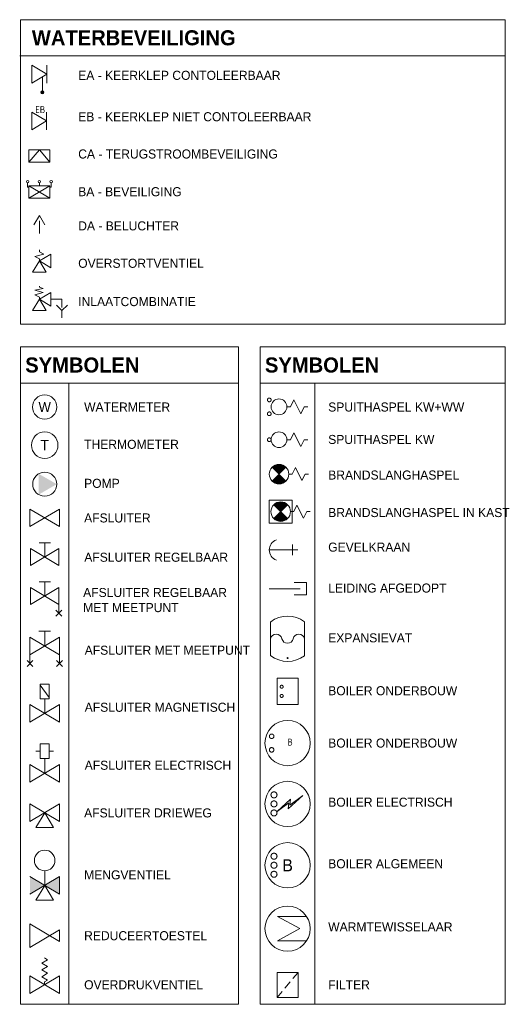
# Model space of a CAD drawing. Header units: millimetres. Extents: x -110 to 230337154, y -20 to 1103899040.
# Tile 4 of 58: x 115114513 to 115119883, y 551925400 to 551936287. Entities that reach past the tile are written whole.
import ezdxf
from ezdxf.enums import TextEntityAlignment as Align

# ---------------------------------------------------------------- set-up
doc = ezdxf.new("R2010")
doc.units = ezdxf.units.MM
doc.header["$LTSCALE"] = 50
for name, pattern in [('2322107', [2000, 1000, 1000]), ('2322109', [10, 5, -2, 1, -2]), ('2322110', [10, 5, -1, 1, -1, 1, -1])]:
    doc.linetypes.add(name, pattern=pattern)
doc.layers.get('0').update_dxf_attribs({"lineweight": 5})
doc.layers.add('CAG RENVOOI STAMP', color=2, linetype='Continuous', lineweight=20)
doc.styles.add('B-01', font='b-gbp')
doc.styles.add('BURO-018', font='BUROFONT', dxfattribs={"height": 1.8})
doc.styles.add('Diameter', font='arial.ttf')
doc.styles.add('STABICAD-018', font='ISOCP.SHX', dxfattribs={"height": 90})
doc.styles.get("Standard").update_dxf_attribs({"font": 'arial.ttf'})

# ---------------------------------------------------------------- blocks, each defined once
blk = doc.blocks.new('A$7E4C2F03812B')
at = {"layer": 'CAG RENVOOI STAMP', "color": 2, "linetype": 'Continuous'}
for p, q in [((460, 385), (138, 385)), ((138, 385), (385, 250)), ((385, 250), (138, 115)), ((138, 115), (460, 115))]:
    blk.add_line(p, q, dxfattribs=at)
blk.add_circle((250, 250), 250, dxfattribs=at)
blk = doc.blocks.new('A$7E4C2F0A28C')
at = {"layer": 'CAG RENVOOI STAMP', "color": 2, "linetype": 'Continuous'}
blk.add_circle((135, 135), 135, dxfattribs=at)
at = {"layer": 'CAG RENVOOI STAMP', "color": 2, "linetype": '2322109', "style": 'BURO-018'}
blk.add_text('W', height=108, dxfattribs=at).set_placement((135, 135), align=Align.MIDDLE)
blk = doc.blocks.new('A$7E4C2E3B391C0')
at = {"layer": 'CAG RENVOOI STAMP', "color": 2, "linetype": 'Continuous'}
blk.add_circle((146.484375, 146.484375), 146.484375, dxfattribs=at)
at = {"layer": 'CAG RENVOOI STAMP', "color": 2, "linetype": 'Continuous', "style": 'BURO-018'}
blk.add_text('T', height=117.1875, dxfattribs=at).set_placement((146.484375, 146.484375), align=Align.MIDDLE)
blk = doc.blocks.new('A$7E4C2E3B251A1')
at = {"layer": 'CAG RENVOOI STAMP', "color": 2, "linetype": 'Continuous'}
blk.add_circle((133, 133), 133, dxfattribs=at)
blk.add_solid([(66, 248), (266, 133), (66, 18)], dxfattribs=at)
blk = doc.blocks.new('A$C7cf5ca4b')
at = {"color": 2, "linetype": 'Continuous'}
for p, q in [((0, 175), (0, -175)), ((275, 175), (0, 175)), ((275, -175), (275, 175)), ((0, -175), (275, -175))]:
    blk.add_line(p, q, dxfattribs=at)
blk = doc.blocks.new('*U511')
at = {"color": 0, "linetype": '2322110'}
blk.add_circle((0, 0), 20, dxfattribs=at)
at = {"color": 1}
blk.add_attdef('PRODUCTCODE', (0, 0), '', height=1.8, dxfattribs=at)
at = {"color": 2}
for tag in ['CODE', 'CODE2', 'INDICATIONTEXT', 'LABEL', 'POSITIONCODE', 'SECTIONCODE']:
    blk.add_attdef(tag, (0, 0), '', height=1.2, dxfattribs=at)
blk = doc.blocks.new('*U512')
at = {"color": 0, "linetype": '2322109'}
blk.add_circle((0, 0), 20, dxfattribs=at)
at = {"color": 1}
blk.add_attdef('PRODUCTCODE', (0, 0), '', height=1.8, dxfattribs=at)
at = {"color": 2}
for tag in ['CODE', 'CODE2', 'INDICATIONTEXT', 'LABEL', 'POSITIONCODE', 'SECTIONCODE']:
    blk.add_attdef(tag, (0, 0), '', height=1.2, dxfattribs=at)
blk = doc.blocks.new('A$Cbe45bfdf')
at = {"color": 2, "linetype": 'Continuous'}
for p, q in [((85, 0), (122.5, 0)), ((122.5, 0), (160, 75)), ((160, 75), (235, -75)), ((235, -75), (272.5, 0)), ((272.5, 0), (310, 0))]:
    blk.add_line(p, q, dxfattribs=at)
blk.add_circle((0, 0), 85, dxfattribs=at)
blk = doc.blocks.new('*U514')
at = {"color": 0, "linetype": '2322109'}
blk.add_circle((0, 0), 20, dxfattribs=at)
at = {"color": 1}
blk.add_attdef('PRODUCTCODE', (0, 0), '', height=1.8, dxfattribs=at)
at = {"color": 2}
for tag in ['CODE', 'CODE2', 'INDICATIONTEXT', 'LABEL', 'POSITIONCODE', 'SECTIONCODE']:
    blk.add_attdef(tag, (0, 0), '', height=1.2, dxfattribs=at)
blk = doc.blocks.new('A$C2282a554')
at = {"color": 2, "linetype": 'Continuous'}
for p, q in [((85, 0), (122.5, 0)), ((122.5, 0), (160, 75)), ((160, 75), (235, -75)), ((235, -75), (272.5, 0)), ((272.5, 0), (310, 0))]:
    blk.add_line(p, q, dxfattribs=at)
blk.add_circle((0, 0), 85, dxfattribs=at)
blk = doc.blocks.new('*U516')
at = {"color": 0, "linetype": '2322109'}
blk.add_circle((0, 0), 20, dxfattribs=at)
at = {"color": 1}
blk.add_attdef('PRODUCTCODE', (0, 0), '', height=1.8, dxfattribs=at)
at = {"color": 2}
for tag in ['CODE', 'CODE2', 'INDICATIONTEXT', 'LABEL', 'POSITIONCODE', 'SECTIONCODE']:
    blk.add_attdef(tag, (0, 0), '', height=1.2, dxfattribs=at)
blk = doc.blocks.new('*U517')
at = {"color": 0, "linetype": '2322110'}
blk.add_circle((0, 0), 20, dxfattribs=at)
at = {"color": 1}
blk.add_attdef('PRODUCTCODE', (0, 0), '', height=1.8, dxfattribs=at)
at = {"color": 2}
for tag in ['CODE', 'CODE2', 'INDICATIONTEXT', 'LABEL', 'POSITIONCODE', 'SECTIONCODE']:
    blk.add_attdef(tag, (0, 0), '', height=1.2, dxfattribs=at)
blk = doc.blocks.new('A$C8dd79a66')
at = {"color": 2, "linetype": 'Continuous'}
blk.add_circle((0, 0), 150, dxfattribs=at)
at = {"color": 2, "linetype": 'Continuous', "style": 'B-01'}
blk.add_text('B', height=80, dxfattribs=at).set_placement((0, 0), align=Align.MIDDLE_CENTER)
blk = doc.blocks.new('*U529')
at = {"color": 0, "linetype": '2322110'}
blk.add_circle((0, 0), 20, dxfattribs=at)
at = {"color": 2}
for tag in ['CODE', 'CODE2', 'SECTIONCODE', 'INDICATIONTEXT', 'LABEL', 'POSITIONCODE']:
    blk.add_attdef(tag, (0, 0), '', height=1.2, dxfattribs=at)
at = {"color": 1}
blk.add_attdef('PRODUCTCODE', (0, 0), '', height=1.8, dxfattribs=at)
blk = doc.blocks.new('*U530')
at = {"color": 0, "linetype": '2322109'}
blk.add_circle((0, 0), 20, dxfattribs=at)
at = {"color": 2}
for tag in ['CODE', 'CODE2', 'SECTIONCODE', 'INDICATIONTEXT', 'LABEL', 'POSITIONCODE']:
    blk.add_attdef(tag, (0, 0), '', height=1.2, dxfattribs=at)
at = {"color": 1}
blk.add_attdef('PRODUCTCODE', (0, 0), '', height=1.8, dxfattribs=at)
blk = doc.blocks.new('*U531')
at = {"color": 0, "linetype": '2322110'}
blk.add_circle((0, 0), 20, dxfattribs=at)
at = {"color": 2, "linetype": 'Continuous'}
for tag in ['CODE', 'CODE2', 'SECTIONCODE', 'INDICATIONTEXT', 'LABEL', 'POSITIONCODE']:
    blk.add_attdef(tag, (0, 0), '', height=1.2, dxfattribs=at)
at = {"color": 1, "linetype": 'Continuous'}
blk.add_attdef('PRODUCTCODE', (0, 0), '', height=1.8, dxfattribs=at)
blk = doc.blocks.new('A$C5ec9ec9a')
at = {"color": 2, "linetype": 'Continuous'}
blk.add_lwpolyline([(-70, -50.2), (9.5, 7.5), (3.1, -33), (100.8, 55.2), (14.4, -7.5), (20.6, 31.6)], close=True, dxfattribs=at)
blk.add_circle((0, 0), 150, dxfattribs=at)
blk = doc.blocks.new('*U547')
at = {"color": 0, "linetype": '2322110'}
blk.add_circle((0, 0), 20, dxfattribs=at)
at = {"color": 2}
for tag in ['CODE', 'CODE2', 'SECTIONCODE', 'INDICATIONTEXT', 'LABEL', 'POSITIONCODE']:
    blk.add_attdef(tag, (0, 0), '', height=1.2, dxfattribs=at)
at = {"color": 1}
blk.add_attdef('PRODUCTCODE', (0, 0), '', height=1.8, dxfattribs=at)
blk = doc.blocks.new('*U548')
at = {"color": 0, "linetype": '2322109'}
blk.add_circle((0, 0), 20, dxfattribs=at)
at = {"color": 2}
for tag in ['CODE', 'CODE2', 'SECTIONCODE', 'INDICATIONTEXT', 'LABEL', 'POSITIONCODE']:
    blk.add_attdef(tag, (0, 0), '', height=1.2, dxfattribs=at)
at = {"color": 1}
blk.add_attdef('PRODUCTCODE', (0, 0), '', height=1.8, dxfattribs=at)
blk = doc.blocks.new('*U549')
at = {"color": 0, "linetype": '2322110'}
blk.add_circle((0, 0), 20, dxfattribs=at)
at = {"color": 2, "linetype": 'Continuous'}
for tag in ['CODE', 'CODE2', 'SECTIONCODE', 'INDICATIONTEXT', 'LABEL', 'POSITIONCODE']:
    blk.add_attdef(tag, (0, 0), '', height=1.2, dxfattribs=at)
at = {"color": 1, "linetype": 'Continuous'}
blk.add_attdef('PRODUCTCODE', (0, 0), '', height=1.8, dxfattribs=at)
blk = doc.blocks.new('A$7E4C2C2D14389')
at = {"layer": 'CAG RENVOOI STAMP', "color": 2, "linetype": 'Continuous'}
for p, q in [((252, 252), (0, 252)), ((0, 252), (0, 0)), ((252, 0), (252, 252)), ((50, 50), (202, 202)), ((50, 202), (202, 50)), ((234, 126), (270, 126)), ((270, 126), (306, 198)), ((306, 198), (378, 54)), ((378, 54), (414, 126)), ((414, 126), (450, 126)), ((0, 0), (252, 0))]:
    blk.add_line(p, q, dxfattribs=at)
at = {"layer": 'CAG RENVOOI STAMP', "color": 2, "linetype": 'Continuous', "const_width": 108}
for points in [[(164, 164, 0.414214), (88, 164, 1)], [(164, 88, -0.414214), (88, 88, -1)]]:
    blk.add_lwpolyline(points, format="xyb", dxfattribs=at)
at = {"layer": 'CAG RENVOOI STAMP', "color": 2, "linetype": 'Continuous'}
blk.add_circle((126, 126), 108, dxfattribs=at)
blk = doc.blocks.new('A$7E4C2C2D21DD')
at = {"layer": 'CAG RENVOOI STAMP', "color": 2, "linetype": 'Continuous'}
for p, q in [((32, 32), (184, 184)), ((32, 184), (184, 32)), ((252, 108), (288, 180)), ((288, 180), (360, 36)), ((216, 108), (252, 108)), ((360, 36), (396, 108)), ((396, 108), (432, 108))]:
    blk.add_line(p, q, dxfattribs=at)
at = {"layer": 'CAG RENVOOI STAMP', "color": 2, "linetype": 'Continuous', "const_width": 108}
for points in [[(146, 146, 0.414214), (70, 146, 1)], [(146, 70, -0.414214), (70, 70, -1)]]:
    blk.add_lwpolyline(points, format="xyb", dxfattribs=at)
at = {"layer": 'CAG RENVOOI STAMP', "color": 2, "linetype": 'Continuous'}
blk.add_circle((108, 108), 108, dxfattribs=at)
blk = doc.blocks.new('A$7E4C2C2E3B2A0')
at = {"layer": 'CAG RENVOOI STAMP', "color": 2}
for p, q in [((409.5, 136.5), (273, 136.5)), ((409.5, 0), (409.5, 136.5)), ((0, 68.25), (341.25, 68.25)), ((273, 0), (409.5, 0))]:
    blk.add_line(p, q, dxfattribs=at)
blk = doc.blocks.new('A$7E4C2C2FBAC')
at = {"layer": 'CAG RENVOOI STAMP', "color": 2, "linetype": 'Continuous'}
for p, q in [((314, 111), (0, 111)), ((255, 170), (255, 52))]:
    blk.add_line(p, q, dxfattribs=at)
blk.add_arc((118, 111), 118, 109.4712, 250.5288, dxfattribs=at)
blk = doc.blocks.new('A$7E4C2E32231BC')
at = {"layer": 'CAG RENVOOI STAMP', "color": 2, "linetype": 'Continuous'}
for p, q in [((0, 195), (162, 98)), ((0, 0), (0, 195)), ((162, 0), (162, 195)), ((162, 98), (0, 0))]:
    blk.add_line(p, q, dxfattribs=at)
at = {"layer": 'CAG RENVOOI STAMP', "color": 2, "linetype": 'Continuous', "style": 'STABICAD-018'}
blk.add_text('EB', height=78, dxfattribs=at).set_placement((38, 183))
blk = doc.blocks.new('A$7E4C2E322C3AB')
at = {"layer": 'CAG RENVOOI STAMP', "color": 2, "linetype": 'Continuous'}
for p, q in [((0, 0), (115.5, 138.6)), ((0, 0), (0, 138.6)), ((0, 138.6), (231, 138.6)), ((115.5, 138.6), (231, 0)), ((231, 138.6), (231, 0)), ((231, 0), (0, 0))]:
    blk.add_line(p, q, dxfattribs=at)
blk = doc.blocks.new('A$7E4C2E330DA')
at = {"layer": 'CAG RENVOOI STAMP', "color": 2, "linetype": 'Continuous'}
for p, q in [((14, 124), (14, 170)), ((28, 124), (14, 124)), ((28, 139), (259, 139)), ((28, 0), (28, 139)), ((28, 0), (259, 139)), ((28, 139), (259, 0)), ((144, 139), (144, 170)), ((259, 139), (259, 0)), ((259, 124), (274, 124)), ((274, 124), (274, 170)), ((259, 0), (28, 0))]:
    blk.add_line(p, q, dxfattribs=at)
for centre in [(14, 184), (144, 184), (274, 184)]:
    blk.add_circle(centre, 13.9, dxfattribs=at)
blk = doc.blocks.new('A$7E4C2E3314250')
at = {"layer": 'CAG RENVOOI STAMP', "color": 4, "linetype": 'Continuous'}
for p, q in [((0, 96), (60, 200)), ((120, 96), (60, 200)), ((60, 140), (60, 0))]:
    blk.add_line(p, q, dxfattribs=at)
blk = doc.blocks.new('A$7E4C2E331E67')
at = {"layer": 'CAG RENVOOI STAMP', "color": 2, "linetype": 'Continuous'}
for p, q in [((75, 225), (75, 250)), ((125, 200), (75, 225)), ((0, 0), (75, 125)), ((25, 175), (125, 200)), ((75, 150), (25, 175)), ((200, 200), (75, 125)), ((75, 125), (75, 150)), ((75, 125), (200, 50)), ((75, 125), (150, 0)), ((200, 50), (200, 200)), ((150, 0), (0, 0))]:
    blk.add_line(p, q, dxfattribs=at)
blk = doc.blocks.new('A$7E4C2E332913')
at = {"layer": 'CAG RENVOOI STAMP', "color": 2, "linetype": 'Continuous'}
for p, q in [((200, 280), (75, 205)), ((200, 130), (200, 280)), ((75, 205), (0, 80)), ((150, 80), (75, 205)), ((75, 205), (200, 130)), ((325, 205), (200, 205)), ((325, 80), (265, 140)), ((325, 114), (325, 205)), ((385, 140), (325, 80)), ((0, 80), (150, 80)), ((325, 80), (325, 0))]:
    blk.add_line(p, q, dxfattribs=at)
blk.add_lwpolyline([(75, 205), (75, 230), (24, 256), (117, 281), (24, 307), (117, 324), (75, 340), (75, 349)], dxfattribs=at)
blk = doc.blocks.new('A$7E4C2E3726FB')
at = {"layer": 'CAG RENVOOI STAMP', "color": 2, "linetype": 'Continuous'}
for p, q in [((195, 374), (130, 336)), ((195, 299), (130, 336)), ((195, 374), (162, 393)), ((195, 299), (130, 261)), ((195, 224), (130, 261)), ((195, 224), (130, 186)), ((325, 195), (0, 0)), ((0, 0), (0, 195)), ((0, 195), (325, 0)), ((195, 149), (130, 186)), ((195, 149), (162, 130)), ((162, 98), (162, 130)), ((162, 98), (162, 130)), ((325, 0), (325, 195))]:
    blk.add_line(p, q, dxfattribs=at)
blk = doc.blocks.new('A$7E4C2E39A60')
at = {"layer": 'CAG RENVOOI STAMP', "color": 2, "linetype": 'Continuous'}
for p, q in [((0, 260), (0, 0)), ((325, 65), (0, 260)), ((325, 195), (0, 0)), ((325, 65), (325, 195))]:
    blk.add_line(p, q, dxfattribs=at)
blk = doc.blocks.new('A$7E4C2E391D26D')
at = {"layer": 'CAG RENVOOI STAMP', "linetype": 'Continuous'}
for points in [[(0, 260), (0, 65), (162.5, 162.5)], [(162.5, 162.5), (325, 65), (325, 260)]]:
    blk.add_hatch(color=2, dxfattribs=at).paths.add_polyline_path(points)
at = {"layer": 'CAG RENVOOI STAMP', "color": 2, "linetype": 'Continuous'}
for p, q in [((325, 65), (0, 260)), ((0, 65), (325, 260)), ((162.5, 162.5), (162.5, 325)), ((325, 260), (325, 65)), ((65, 0), (162.5, 162.5)), ((162.5, 162.5), (260, 0)), ((65, 0), (260, 0))]:
    blk.add_line(p, q, dxfattribs=at)
blk.add_circle((162.5, 438.75), 113.75, dxfattribs=at)
blk = doc.blocks.new('A$7E4C2E392E1E')
at = {"layer": 'CAG RENVOOI STAMP', "color": 2, "linetype": 'Continuous'}
for p, q in [((0, 260), (325, 65)), ((0, 65), (0, 260)), ((325, 260), (0, 65)), ((325, 65), (325, 260)), ((65, 0), (162.5, 162.5)), ((162.5, 162.5), (260, 0)), ((260, 0), (65, 0))]:
    blk.add_line(p, q, dxfattribs=at)
blk = doc.blocks.new('A$7E4C2E3A53CF')
at = {"layer": 'CAG RENVOOI STAMP', "color": 2, "linetype": 'Continuous'}
for p, q in [((113.75, 341.25), (65, 341.25)), ((113.75, 260), (113.75, 422.5)), ((113.75, 422.5), (211.25, 422.5)), ((211.25, 422.5), (211.25, 260)), ((211.25, 341.25), (260, 341.25)), ((211.25, 260), (113.75, 260)), ((162.5, 260), (162.5, 97.5)), ((325, 195), (0, 0)), ((0, 0), (0, 195)), ((0, 195), (325, 0)), ((325, 0), (325, 195))]:
    blk.add_line(p, q, dxfattribs=at)
blk = doc.blocks.new('A$7E4C2E3A15EA')
at = {"layer": 'CAG RENVOOI STAMP', "color": 2, "linetype": 'Continuous'}
for p, q in [((113.75, 260), (113.75, 422.5)), ((113.75, 422.5), (211.25, 422.5)), ((113.75, 409.5), (211.25, 273)), ((211.25, 422.5), (211.25, 260)), ((211.25, 260), (113.75, 260)), ((162.5, 260), (162.5, 97.5)), ((0, 0), (325, 195)), ((0, 195), (0, 0)), ((325, 0), (0, 195)), ((325, 195), (325, 0))]:
    blk.add_line(p, q, dxfattribs=at)
blk = doc.blocks.new('A$7E4C2E3A221FD')
at = {"layer": 'CAG RENVOOI STAMP', "color": 2, "linetype": 'Continuous'}
for p, q in [((130, 390), (260, 390)), ((195, 227.5), (195, 390)), ((32.5, 325), (357.5, 130)), ((32.5, 32.5), (32.5, 325)), ((357.5, 325), (32.5, 130)), ((357.5, 32.5), (357.5, 325)), ((0, 0), (65, 65)), ((0, 65), (65, 0)), ((325, 0), (390, 65)), ((325, 65), (390, 0))]:
    blk.add_line(p, q, dxfattribs=at)
blk = doc.blocks.new('A$7E4C2E3A30218')
at = {"layer": 'CAG RENVOOI STAMP', "color": 2, "linetype": 'Continuous'}
for p, q in [((94, 377), (219, 377)), ((156, 221), (156, 377)), ((0, 127), (312, 314)), ((0, 314), (0, 127)), ((312, 127), (0, 314)), ((312, 314), (312, 127)), ((312, 127), (312, 33)), ((279, 66), (346, 0)), ((279, 0), (346, 66))]:
    blk.add_line(p, q, dxfattribs=at)
blk = doc.blocks.new('A$7E4C2E3B41B8')
at = {"layer": 'CAG RENVOOI STAMP', "color": 2, "linetype": 'Continuous'}
for p, q in [((93.75, 250), (218.75, 250)), ((156.25, 93.75), (156.25, 250)), ((0, 187.5), (312.5, 0)), ((0, 0), (0, 187.5)), ((312.5, 187.5), (0, 0)), ((312.5, 0), (312.5, 187.5))]:
    blk.add_line(p, q, dxfattribs=at)
blk = doc.blocks.new('A$7E4C2E3B13355')
at = {"layer": 'CAG RENVOOI STAMP', "color": 2, "linetype": 'Continuous'}
for p, q in [((0, 195), (0, 0)), ((325, 0), (0, 195)), ((0, 0), (325, 195)), ((325, 195), (325, 0))]:
    blk.add_line(p, q, dxfattribs=at)
blk = doc.blocks.new('A$7E4C2F02711F')
at = {"layer": 'CAG RENVOOI STAMP', "color": 4, "linetype": 'Continuous'}
for p, q in [((0, 438), (0, 62)), ((375, 62), (375, 438))]:
    blk.add_line(p, q, dxfattribs=at)
at = {"layer": 'CAG RENVOOI STAMP', "color": 1, "linetype": '2322107'}
blk.add_circle((188, 36), 5, dxfattribs=at)
at = {"layer": 'CAG RENVOOI STAMP', "color": 4, "linetype": 'Continuous'}
for centre, radius, start, end in [((188, 188), 312, 53.1301, 126.8699), ((62, 236), 64.1, 12.6804, 167.3196), ((188, 264), 64.1, 192.6804, 347.3196), ((312, 236), 64.1, 12.6804, 167.3196), ((188, 312), 312, 233.1301, 306.8699)]:
    blk.add_arc(centre, radius, start, end, dxfattribs=at)
blk = doc.blocks.new('A$7E4C2F1102BF')
at = {"layer": 'CAG RENVOOI STAMP', "color": 2, "linetype": 'Continuous'}
for p, q in [((175, 210), (231, 277)), ((86, 103), (145, 174)), ((0, 0), (56, 68))]:
    blk.add_line(p, q, dxfattribs=at)
blk.add_lwpolyline([(231, 0), (0, 0), (0, 277), (231, 277)], close=True, dxfattribs=at)

msp = doc.modelspace()

# ---------------------------------------------------------------- hatches: boundary and pattern name
at = {"layer": 'CAG RENVOOI STAMP'}
msp.add_hatch(color=2, dxfattribs=at).paths.add_polyline_path([(115114780.9, 551935484.8, 1), (115114747.6, 551935484.8, 1)])

# ---------------------------------------------------------------- linework, layer by layer
at = {"layer": 'CAG RENVOOI STAMP', "linetype": 'Continuous'}
for p, q in [((115119882.5, 551936287.5), (115114522.6, 551936287.5)), ((115114522.6, 551932919.2), (115114522.6, 551936287.5)), ((115119882.5, 551932919.2), (115119882.5, 551936287.5)), ((115119882.5, 551935888.8), (115114513.4, 551935888.8)), ((115114522.6, 551932919.2), (115119882.5, 551932919.2)), ((115116934.1, 551932669.2), (115114522.6, 551932669.2)), ((115114522.6, 551932669.2), (115114522.6, 551925400)), ((115116934.1, 551932669.2), (115116934.1, 551925400)), ((115119882.5, 551932669.2), (115117172.9, 551932669.2)), ((115117172.9, 551932669.2), (115117172.9, 551925400)), ((115119882.5, 551932669.2), (115119882.5, 551925400)), ((115116934.1, 551932269.7), (115114522.6, 551932269.7)), ((115115057.1, 551932269.7), (115115057.1, 551925400)), ((115119882.5, 551932269.7), (115117172.9, 551932269.7)), ((115117777.2, 551932269.7), (115117777.2, 551925400)), ((115114522.6, 551925400), (115116934.1, 551925400)), ((115117172.9, 551925400), (115119882.5, 551925400))]:
    msp.add_line(p, q, dxfattribs=at)
at = {"layer": 'CAG RENVOOI STAMP', "color": 2, "linetype": 'Continuous'}
for p, q in [((115114647.6, 551935584.8), (115114647.6, 551935784.8)), ((115114647.6, 551935784.8), (115114814.2, 551935684.8)), ((115114814.2, 551935784.8), (115114814.2, 551935584.8)), ((115114814.2, 551935684.8), (115114647.6, 551935584.8))]:
    msp.add_line(p, q, dxfattribs=at)
at = {"layer": 'CAG RENVOOI STAMP', "color": 2}
msp.add_line((115114764.2, 551935654.8), (115114764.2, 551935501.5), dxfattribs=at)
at = {"layer": 'CAG RENVOOI STAMP', "color": 4, "linetype": 'Continuous'}
for p, q in [((115117287.5, 551929629.7), (115117287.5, 551929254.7)), ((115117662.5, 551929254.7), (115117662.5, 551929629.7))]:
    msp.add_line(p, q, dxfattribs=at)
at = {"layer": 'CAG RENVOOI STAMP', "color": 2}
msp.add_circle((115114764.2, 551935484.8), 16.7, dxfattribs=at)
at = {"layer": 'CAG RENVOOI STAMP'}
for centre in [(115117475, 551928288.7), (115117475, 551928288.7, 125)]:
    msp.add_circle(centre, 250, dxfattribs=at)
at = {"layer": 'CAG RENVOOI STAMP', "color": 5, "linetype": '2322109'}
msp.add_circle((115117299.1, 551928363.7), 25, dxfattribs=at)
at = {"layer": 'CAG RENVOOI STAMP', "color": 1, "linetype": '2322110'}
msp.add_circle((115117299.1, 551928213.7), 25, dxfattribs=at)

# ---------------------------------------------------------------- block references
at = {"layer": 'CAG RENVOOI STAMP'}
for name, p in [('A$7E4C2E32231BC', (115114647.6, 551935070.9)), ('A$7E4C2E322C3AB', (115114615.4, 551934711.1)), ('A$7E4C2E330DA', (115114587.1, 551934312.8)), ('A$7E4C2E3314250', (115114670.9, 551933922.2)), ('A$7E4C2E331E67', (115114655.9, 551933494.2)), ('A$7E4C2E332913', (115114655.9, 551932990.5)), ('A$7E4C2F0A28C', (115114654.8, 551931869.7)), ('A$7E4C2E3B391C0', (115114643.3, 551931435.9)), ('A$7E4C2E3B251A1', (115114657.1, 551931018.3)), ('A$7E4C2C2D21DD', (115117273.3, 551931154.5)), ('A$7E4C2C2D14389', (115117273.3, 551930721.6)), ('A$7E4C2E3B13355', (115114627.3, 551930681.7)), ('A$7E4C2C2FBAC', (115117273.3, 551930312.6)), ('A$7E4C2E3B41B8', (115114633.6, 551930251.1)), ('A$7E4C2E3A30218', (115114633.6, 551929693.7)), ('A$7E4C2C2E3B2A0', (115117273.3, 551929926.3)), ('A$7E4C2F02711F', (115117287.5, 551929192.2)), ('A$7E4C2E3A221FD', (115114594.8, 551929135.3)), ('A$7E4C2E3A15EA', (115114627.3, 551928519.2)), ('A$7E4C2E3A53CF', (115114627.3, 551927857.1)), ('A$7E4C2E392E1E', (115114627.3, 551927355.2)), ('A$7E4C2E391D26D', (115114627.3, 551926551.7)), ('A$7E4C2F03812B', (115117225, 551925986.5)), ('A$7E4C2E39A60', (115114627.3, 551926029.9)), ('A$7E4C2E3726FB', (115114627.3, 551925519.6)), ('A$7E4C2F1102BF', (115117359.5, 551925474.8))]:
    msp.add_blockref(name, p, dxfattribs=at)
at = {"layer": 'CAG RENVOOI STAMP', "color": 5, "linetype": '2322109'}
for name, p, xscale, yscale, zscale in [('*U516', (115117272.8, 551932083.3), 1.024000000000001, 1.024000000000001, 1.024000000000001), ('*U514', (115117272.8, 551931643), 1.024, 1.024, 1.024)]:
    msp.add_blockref(name, p, dxfattribs=dict(at, xscale=xscale, yscale=yscale, zscale=zscale))
at = {"layer": 'CAG RENVOOI STAMP'}
for name, p, xscale, yscale, zscale in [('A$C2282a554', (115117380.3, 551932006.5), 1.024000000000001, 1.024000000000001, 1.024000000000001), ('A$Cbe45bfdf', (115117380.3, 551931643), 1.024, 1.024, 1.024), ('A$C7cf5ca4b', (115117359.5, 551928860.6), 0.84, 0.84, 0.84), ('A$C5ec9ec9a', (115117475, 551927615.8), 1.666666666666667, 1.666666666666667, 1.666666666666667), ('A$C8dd79a66', (115117475, 551926937.6), 1.666666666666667, 1.666666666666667, 1.666666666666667)]:
    msp.add_blockref(name, p, dxfattribs=dict(at, xscale=xscale, yscale=yscale, zscale=zscale))
at = {"layer": 'CAG RENVOOI STAMP', "color": 1, "linetype": '2322110', "xscale": 1.024000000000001, "yscale": 1.024000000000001, "zscale": 1.024000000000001}
msp.add_blockref('*U517', (115117272.8, 551931929.7), dxfattribs=at)
at = {"layer": 'CAG RENVOOI STAMP', "color": 5, "linetype": '2322109', "rotation": 270}
for name, p, xscale, yscale, zscale in [('*U512', (115117409.9, 551928911), -0.84, 0.84, 0.84), ('*U548', (115117325, 551927715.8), -1.666666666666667, 1.666666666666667, 1.666666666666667), ('*U530', (115117325, 551927037.6), -1.666666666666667, 1.666666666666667, 1.666666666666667)]:
    msp.add_blockref(name, p, dxfattribs=dict(at, xscale=xscale, yscale=yscale, zscale=zscale))
at = {"layer": 'CAG RENVOOI STAMP', "color": 1, "linetype": '2322110', "rotation": 270}
for name, p, xscale, yscale, zscale in [('*U511', (115117409.9, 551928810.2), -0.84, 0.84, 0.84), ('*U547', (115117325, 551927515.8), -1.666666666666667, 1.666666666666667, 1.666666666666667), ('*U529', (115117325, 551926837.6), -1.666666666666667, 1.666666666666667, 1.666666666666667)]:
    msp.add_blockref(name, p, dxfattribs=dict(at, xscale=xscale, yscale=yscale, zscale=zscale))
at = {"layer": 'CAG RENVOOI STAMP', "linetype": '2322110', "xscale": 1.666666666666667, "yscale": 1.666666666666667, "zscale": 1.666666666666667}
for name, p in [('*U549', (115117325, 551927615.8)), ('*U531', (115117325, 551926937.6))]:
    msp.add_blockref(name, p, dxfattribs=at)

# ---------------------------------------------------------------- texts
at = {"layer": 'CAG RENVOOI STAMP', "color": 2, "linetype": 'Continuous', "style": 'STABICAD-018'}
msp.add_text('B', height=75, dxfattribs=at).set_placement((115117475, 551928261.4))
at = {"layer": 'CAG RENVOOI STAMP', "attachment_point": 1, "style": 'Diameter'}
for s, insert, char_height, width in [('{\\fCentury Gothic|b1|i0|c0|p34;WATERBEVEILIGING}', (115114647.6, 551936170.8), 166.665, 1701.089), ('{\\fCentury Gothic|b0|i0|c0|p34;EA - KEERKLEP CONTOLEERBAAR}', (115115160.4, 551935722.3), 100, 4637.611), ('{\\fCentury Gothic|b0|i0|c0|p34;EB - KEERKLEP NIET CONTOLEERBAAR}', (115115160.4, 551935264.5), 100, 2678.777), ('{\\fCentury Gothic|b0|i0|c0|p34;CA - TERUGSTROOMBEVEILIGING}', (115115160.4, 551934852.5), 100, 4603.634), ('{\\fCentury Gothic|b0|i0|c0|p34;BA - BEVEILIGING}', (115115160.4, 551934435.4), 100, 1251.963), ('{\\fCentury Gothic|b0|i0|c0|p34;DA - BELUCHTER}', (115115160.4, 551934057.6), 100, 1301.532), ('{\\fCentury Gothic|b0|i0|c0|p34;OVERSTORTVENTIEL}', (115115160.4, 551933643.9), 100, 1336.9), ('{\\fCentury Gothic|b0|i0|c0|p34;INLAATCOMBINATIE}', (115115160.4, 551933220.2), 100, 1336.9), ('{\\fCentury Gothic|b1|i0|c0|p34;SYMBOLEN}', (115114574.7, 551932552.5), 166.665, 1827.482), ('{\\fCentury Gothic|b1|i0|c0|p34;SYMBOLEN}', (115117225, 551932552.5), 166.665, 1827.482), ('{\\fCentury Gothic|b0|i0|c0|p34;WATERMETER}', (115115225.8, 551932054.7), 100, 989.077), ('{\\fCentury Gothic|b0|i0|c0|p34;SPUITHASPEL KW+WW}', (115117924.4, 551932054.7), 100, 2220.131), ('{\\fCentury Gothic|b0|i0|c0|p34;THERMOMETER}', (115115225.8, 551931642.1), 100, 394.2), ('{\\fCentury Gothic|b0|i0|c0|p34;SPUITHASPEL KW}', (115117924.4, 551931695.8), 100, 2220.131), ('{\\fCentury Gothic|b0|i0|c0|p34;BRANDSLANGHASPEL}', (115117924.4, 551931302.5), 100, 1497.4), ('{\\fCentury Gothic|b0|i0|c0|p34;POMP}', (115115225.8, 551931210.8), 100, 394.2), ('{\\fCentury Gothic|b0|i0|c0|p34;AFSLUITER}', (115115225.8, 551930828.1), 100, 766.147), ('{\\fCentury Gothic|b0|i0|c0|p34;BRANDSLANGHASPEL IN KAST}', (115117924.4, 551930887.6), 100, 2220.131), ('{\\fCentury Gothic|b0|i0|c0|p34;GEVELKRAAN}', (115117924.4, 551930505.3), 100, 927.5), ('{\\fCentury Gothic|b0|i0|c0|p34;AFSLUITER REGELBAAR}', (115115227.5, 551930393.7), 100, 1658.247), ('{\\fCentury Gothic|b0|i0|c0|p34;AFSLUITER REGELBAAR MET MEETPUNT}', (115115215, 551930003.6), 100, 1724.319), ('{\\fCentury Gothic|b0|i0|c0|p34;LEIDING AFGEDOPT}', (115117924.4, 551930052.8), 100, 1352.2), ('{\\fCentury Gothic|b0|i0|c0|p34;EXPANSIEVAT}', (115117924.4, 551929502.1), 100, 2220.131), ('{\\fCentury Gothic|b0|i0|c0|p34;AFSLUITER MET MEETPUNT}', (115115232.1, 551929365.4), 100, 1905.37), ('{\\fCentury Gothic|b0|i0|c0|p34;BOILER ONDERBOUW}', (115117924.4, 551928917.5), 100, 2220.131), ('{\\fCentury Gothic|b0|i0|c0|p34;AFSLUITER MAGNETISCH}', (115115232.1, 551928734.7), 100, 1905.37), ('{\\fCentury Gothic|b0|i0|c0|p34;BOILER ONDERBOUW}', (115117924.4, 551928339), 100, 2220.131), ('{\\fCentury Gothic|b0|i0|c0|p34;AFSLUITER ELECTRISCH}', (115115232.1, 551928093.3), 100, 1905.37), ('{\\fCentury Gothic|b0|i0|c0|p34;BOILER ELECTRISCH}', (115117924.4, 551927685.3), 100, 2220.131), ('{\\fCentury Gothic|b0|i0|c0|p34;AFSLUITER DRIEWEG}', (115115225.8, 551927566.6), 100, 1397.9), ('{\\fCentury Gothic|b0|i0|c0|p34;BOILER ALGEMEEN}', (115117924.4, 551927004.4), 100, 2220.131), ('{\\fCentury Gothic|b0|i0|c0|p34;MENGVENTIEL}', (115115225.8, 551926881.5), 100, 985.2), ('{\\fCentury Gothic|b0|i0|c0|p34;WARMTEWISSELAAR}', (115117924.4, 551926306), 100, 2220.131), ('{\\fCentury Gothic|b0|i0|c0|p34;REDUCEERTOESTEL}', (115115225.8, 551926208.7), 100, 1397.9), ('{\\fCentury Gothic|b0|i0|c0|p34;OVERDRUKVENTIEL}', (115115225.8, 551925665.9), 100, 1397.9), ('{\\fCentury Gothic|b0|i0|c0|p34;FILTER}', (115117924.4, 551925666.7), 100, 482.6)]:
    msp.add_mtext(s, dxfattribs=dict(at, insert=insert, char_height=char_height, width=width))

doc.saveas('drawing.dxf')
